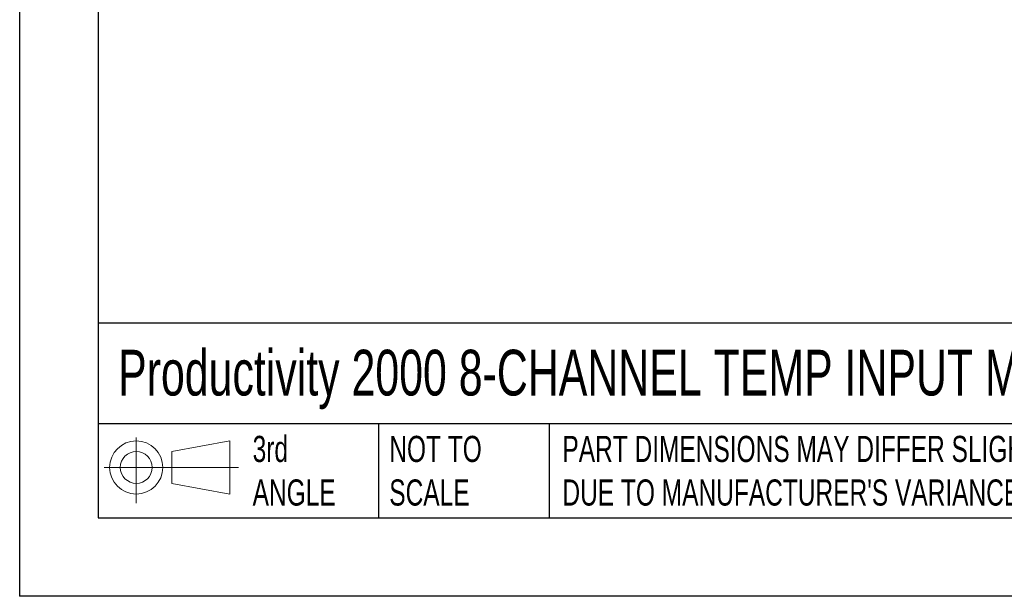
# Model space of a CAD drawing. Header units: millimetres. Extents: x 0 to 559, y 0 to 432.
# Tile 1 of 24: x 0 to 159, y 0 to 93. Entities that reach past the tile are written whole.
import ezdxf

# ---------------------------------------------------------------- set-up
doc = ezdxf.new("R2010")
doc.units = ezdxf.units.MM
doc.header["$LTSCALE"] = 2
doc.linetypes.add('CENTERX2', pattern=[20.32, 12.7, -2.54, 2.54, -2.54])
doc.layers.add('SLD-DEFPOINTS', color=7, linetype='Continuous')
doc.layers.add('TEXT', color=140, linetype='Continuous', lineweight=25)
doc.styles.add('SLDTEXTSTYLE0', font='TXT', dxfattribs={"width": 0.7})

# ---------------------------------------------------------------- blocks, each defined once
blk = doc.blocks.new('Block11')
at = {"color": 7, "linetype": 'Continuous', "lineweight": 18}
for p, q in [((5.18, 10.62), (5.18, 0)), ((10.96, 8.33), (20.35, 10.06)), ((20.35, 10.06), (20.35, 1.46)), ((10.96, 3.19), (10.96, 8.33)), ((0, 5.76), (21.75, 5.76)), ((10.96, 3.19), (20.35, 1.46))]:
    blk.add_line(p, q, dxfattribs=at)
for radius in [4.3, 2.57]:
    blk.add_circle((5.18, 5.76), radius, dxfattribs=at)
blk = doc.blocks.new('Block12')
at = {"layer": 'SLD-DEFPOINTS'}
blk.add_blockref('Block11', (0, 0), dxfattribs=at)

msp = doc.modelspace()

# ---------------------------------------------------------------- linework, layer by layer
at = {"color": 7, "linetype": 'Continuous'}
for p in [(0, 431.81), (558.8, 0.01)]:
    msp.add_line(p, (0, 0.01), dxfattribs=at)
at = {"layer": 'TEXT'}
for p, q in [((12.7, 419.1), (12.7, 12.7)), ((546.1, 44.25), (12.7, 44.25)), ((546.1, 27.94), (12.7, 27.94)), ((58.09, 27.94), (58.09, 12.7)), ((85.67, 27.94), (85.67, 12.7)), ((12.7, 12.7), (546.1, 12.7))]:
    msp.add_line(p, q, dxfattribs=at)

# ---------------------------------------------------------------- block references
at = {"layer": 'SLD-DEFPOINTS'}
msp.add_blockref('Block12', (13.68, 15.11), dxfattribs=at)

# ---------------------------------------------------------------- texts
at = {"layer": 'TEXT', "linetype": 'CENTERX2', "lineweight": 18, "attachment_point": 1, "style": 'SLDTEXTSTYLE0'}
for s, insert, char_height in [('Productivity 2000 8-CHANNEL TEMP INPUT MODULE', (15.93, 39.93), 7.4083), ('3rd^JANGLE', (37.7, 25.99), 4.233), ('NOT TO^JSCALE', (59.81, 25.99), 4.2333), ("PART DIMENSIONS MAY DIFFER SLIGHTLY ^JDUE TO MANUFACTURER'S VARIANCES", (87.83, 25.99), 4.2333)]:
    msp.add_mtext(s, dxfattribs=dict(at, insert=insert, char_height=char_height))

doc.saveas('drawing.dxf')
